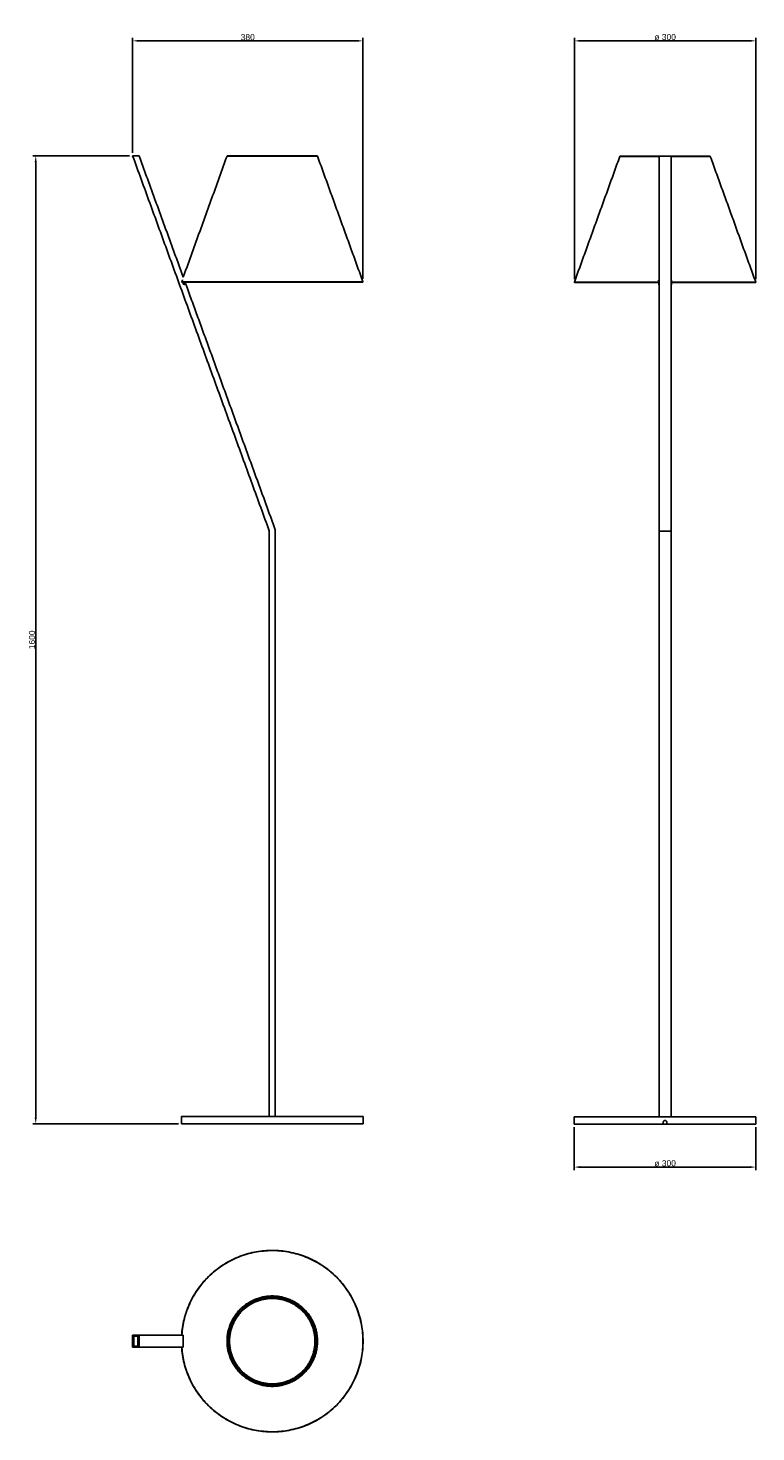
# Model space of a CAD drawing. Header units: millimetres. Extents: x 2819 to 4021, y 1326 to 3646.
import ezdxf

# ---------------------------------------------------------------- set-up
doc = ezdxf.new("R2010")
doc.units = ezdxf.units.MM
doc.header["$MEASUREMENT"] = 0
for name, color, linetype in [('Linee visibili 2D', 7, 'Continuous'), ('Linee visibili 2D - Tangent', 7, 'Continuous'), ('Predefinito', 7, 'Continuous')]:
    doc.layers.add(name, color=color, linetype=linetype)
doc.styles.add('Predefinito', font='arial.ttf')
doc.dimstyles.new('Stile di quota 01', dxfattribs={"dimscale": 10, "dimtxt": 1, "dimasz": 1, "dimexe": 0.5, "dimexo": 0.5, "dimgap": 0.09, "dimtad": 1, "dimtoh": 1, "dimzin": 1, "dimdsep": 46, "dimtxsty": 'Predefinito', "dimcen": 0.5, "dimazin": 0, "dimtfac": 1, "dimtdec": 4, "dimtix": 1, "dimtmove": 0, "dimatfit": 3, "dimfxl": 0, "dimtolj": 1, "dimtzin": 1, "dimarcsym": 0})

# ---------------------------------------------------------------- blocks, each defined once
blk = doc.blocks.new('*D1')
at = {"layer": 'Defpoints', "color": 0}
for p in [(3721.2, 1834.7), (4021.2, 1834.7), (4021.2, 1763.7)]:
    blk.add_point(p, dxfattribs=at)
at = {"layer": 'Predefinito', "color": 0, "lineweight": -2}
for p, q in [((3721.2, 1829.7), (3721.2, 1758.7)), ((4021.2, 1829.7), (4021.2, 1758.7)), ((3731.2, 1763.7), (4011.2, 1763.7))]:
    blk.add_line(p, q, dxfattribs=at)
at = {"layer": 'Predefinito', "color": 0}
for points in [[(3731.2, 1765.4), (3731.2, 1762.1), (3721.2, 1763.7)], [(4011.2, 1762.1), (4011.2, 1765.4), (4021.2, 1763.7)]]:
    blk.add_solid(points, dxfattribs=at)
at = {"layer": 'Predefinito', "color": 0, "insert": (3871.2, 1769.9), "char_height": 10, "attachment_point": 5, "style": 'Predefinito'}
blk.add_mtext('\\A1;ø 300', dxfattribs=at)
blk = doc.blocks.new('*D2')
at = {"layer": 'Defpoints', "color": 0}
for p in [(2991.9, 3435.2), (2831.9, 1835.2), (3072.5, 1835.2)]:
    blk.add_point(p, dxfattribs=at)
at = {"layer": 'Predefinito', "color": 0, "lineweight": -2}
for p, q in [((2986.9, 3435.2), (2826.9, 3435.2)), ((2831.9, 3425.2), (2831.9, 1845.2)), ((3067.5, 1835.2), (2826.9, 1835.2))]:
    blk.add_line(p, q, dxfattribs=at)
at = {"layer": 'Predefinito', "color": 0}
for points in [[(2833.5, 3425.2), (2830.2, 3425.2), (2831.9, 3435.2)], [(2830.2, 1845.2), (2833.5, 1845.2), (2831.9, 1835.2)]]:
    blk.add_solid(points, dxfattribs=at)
at = {"layer": 'Predefinito', "color": 0, "insert": (2825.8, 2635.2), "char_height": 10, "attachment_point": 5, "rotation": 90, "style": 'Predefinito'}
blk.add_mtext('\\A1;1600', dxfattribs=at)
blk = doc.blocks.new('*D3')
at = {"layer": 'Defpoints', "color": 0}
for p in [(3372.2, 3625.2), (2991.9, 3435.2), (3372.2, 3226.8)]:
    blk.add_point(p, dxfattribs=at)
at = {"layer": 'Predefinito', "color": 0, "lineweight": -2}
for p, q in [((2991.9, 3440.2), (2991.9, 3630.2)), ((3001.9, 3625.2), (3362.2, 3625.2)), ((3372.2, 3231.8), (3372.2, 3630.2))]:
    blk.add_line(p, q, dxfattribs=at)
at = {"layer": 'Predefinito', "color": 0}
for points in [[(3001.9, 3626.9), (3001.9, 3623.6), (2991.9, 3625.2)], [(3362.2, 3623.6), (3362.2, 3626.9), (3372.2, 3625.2)]]:
    blk.add_solid(points, dxfattribs=at)
at = {"layer": 'Predefinito', "color": 0, "insert": (3182, 3631.2), "char_height": 10, "attachment_point": 5, "style": 'Predefinito'}
blk.add_mtext('\\A1;380^M^J', dxfattribs=at)
blk = doc.blocks.new('*D4')
at = {"layer": 'Defpoints', "color": 0}
for p in [(4020.9, 3625.2), (3721.4, 3226.3), (4020.9, 3226.3)]:
    blk.add_point(p, dxfattribs=at)
at = {"layer": 'Predefinito', "color": 0, "lineweight": -2}
for p, q in [((3721.4, 3231.3), (3721.4, 3630.2)), ((3731.4, 3625.2), (4010.9, 3625.2)), ((4020.9, 3231.3), (4020.9, 3630.2))]:
    blk.add_line(p, q, dxfattribs=at)
at = {"layer": 'Predefinito', "color": 0}
for points in [[(3731.4, 3626.9), (3731.4, 3623.6), (3721.4, 3625.2)], [(4010.9, 3623.6), (4010.9, 3626.9), (4020.9, 3625.2)]]:
    blk.add_solid(points, dxfattribs=at)
at = {"layer": 'Predefinito', "color": 0, "insert": (3871.2, 3631.4), "char_height": 10, "attachment_point": 5, "style": 'Predefinito'}
blk.add_mtext('\\A1;ø 300', dxfattribs=at)

msp = doc.modelspace()

# ---------------------------------------------------------------- linework, layer by layer
at = {"layer": 'Linee visibili 2D'}
for points in [[(2991.854, 3435.235), (3104.663, 3125.294), (3217.472, 2815.354)], [(2991.854, 3435.235), (2997.175, 3435.235), (3002.495, 3435.235)], [(3075.512, 3234.623), (3039.004, 3334.929), (3002.495, 3435.235)], [(3075.512, 3234.623), (3111.641, 3334.663), (3147.769, 3434.703)], [(3296.447, 3435.214), (3222.472, 3435.214), (3148.497, 3435.214)], [(3297.175, 3434.703), (3334.679, 3330.853), (3372.184, 3227.002)], [(3721.436, 3226.485), (3758.942, 3330.339), (3796.447, 3434.193)], [(3861.112, 3434.703), (3829.143, 3434.703), (3797.175, 3434.703)], [(3861.15, 3434.724), (3871.15, 3434.724), (3881.15, 3434.724)], [(3861.15, 2814.843), (3861.15, 3124.773), (3861.15, 3434.703)], [(3881.15, 3434.703), (3881.15, 3124.773), (3881.15, 2814.843)], [(3945.125, 3434.703), (3913.157, 3434.703), (3881.188, 3434.703)], [(3945.853, 3434.193), (3983.359, 3330.337), (4020.865, 3226.482)], [(3073.116, 3226.833), (3222.648, 3226.833), (3372.18, 3226.833)], [(3073.143, 3226.991), (3222.648, 3226.991), (3372.153, 3226.991)], [(3073.58, 3226.369), (3222.648, 3226.369), (3371.716, 3226.369)], [(3075.107, 3223.478), (3075.637, 3224.933), (3076.166, 3226.387)], [(3076.441, 3226.991), (3076.412, 3226.912), (3076.384, 3226.833)], [(3077.926, 3222.452), (3078.639, 3224.411), (3079.352, 3226.369)], [(3368.898, 3226.991), (3368.927, 3226.912), (3368.955, 3226.833)], [(3724.667, 3226.322), (3724.695, 3226.401), (3724.724, 3226.48)], [(3860.4, 3226.48), (3860.4, 3228.048), (3860.4, 3229.616)], [(3860.65, 3225.902), (3860.525, 3225.902), (3860.4, 3225.902)], [(3860.65, 3228.637), (3860.65, 3228.789), (3860.65, 3228.94)], [(3860.65, 3228.637), (3860.65, 3225.803), (3860.65, 3222.968)], [(3881.65, 3228.637), (3881.65, 3228.789), (3881.65, 3228.94)], [(3881.65, 3222.968), (3881.65, 3225.803), (3881.65, 3228.637)], [(3881.9, 3225.902), (3881.775, 3225.902), (3881.65, 3225.902)], [(3881.9, 3229.616), (3881.9, 3228.048), (3881.9, 3226.48)], [(3881.9, 3226.48), (3951.381, 3226.48), (4020.861, 3226.48)], [(3881.9, 3226.322), (3951.395, 3226.322), (4020.889, 3226.322)], [(3881.9, 3225.858), (3951.163, 3225.858), (4020.425, 3225.858)], [(4017.576, 3226.48), (4017.605, 3226.401), (4017.633, 3226.322)], [(3077.926, 3222.452), (3076.517, 3222.965), (3075.107, 3223.478)], [(3227.472, 2817.117), (3153.203, 3021.169), (3078.934, 3225.221)], [(3861.15, 3222.968), (3860.9, 3222.968), (3860.65, 3222.968)], [(3860.65, 3222.968), (3860.65, 3222.455), (3860.65, 3221.942)], [(3860.65, 3221.942), (3860.9, 3221.942), (3861.15, 3221.942)], [(3881.65, 3222.968), (3881.4, 3222.968), (3881.15, 3222.968)], [(3881.15, 3221.942), (3881.4, 3221.942), (3881.65, 3221.942)], [(3881.65, 3221.942), (3881.65, 3222.455), (3881.65, 3222.968)], [(3217.472, 2815.354), (3217.472, 2331.294), (3217.472, 1847.235)], [(3227.472, 1847.235), (3227.472, 2332.176), (3227.472, 2817.117)], [(3881.15, 2814.843), (3871.15, 2814.843), (3861.15, 2814.843)], [(3861.15, 1846.724), (3861.15, 2330.784), (3861.15, 2814.843)], [(3881.15, 2814.843), (3881.15, 2330.784), (3881.15, 1846.724)], [(3072.472, 1841.235), (3072.472, 1844.235), (3072.472, 1847.235)], [(3072.502, 1838.235), (3072.502, 1836.735), (3072.502, 1835.235)], [(3072.502, 1835.235), (3147.487, 1835.235), (3222.472, 1835.235)], [(3222.472, 1847.235), (3297.454, 1847.235), (3372.435, 1847.235)], [(3222.472, 1835.235), (3297.46, 1835.235), (3372.448, 1835.235)], [(3372.472, 1847.235), (3372.472, 1841.235), (3372.472, 1835.235)], [(3721.15, 1834.724), (3721.15, 1840.724), (3721.15, 1846.724)], [(3721.15, 1846.724), (3871.132, 1846.724), (4021.113, 1846.724)], [(3868.15, 1834.724), (3868.15, 1836.224), (3868.15, 1837.724)], [(3874.15, 1834.724), (3871.15, 1834.724), (3868.15, 1834.724)], [(3874.15, 1837.724), (3874.15, 1836.224), (3874.15, 1834.724)], [(3874.15, 1834.724), (3947.632, 1834.724), (4021.114, 1834.724)], [(4021.15, 1834.724), (4021.15, 1840.724), (4021.15, 1846.724)], [(3222.472, 1547.104), (3222.472, 1547.133), (3222.472, 1547.162)], [(2991.854, 1486), (2991.854, 1476), (2991.854, 1466)], [(3002.495, 1486), (2997.175, 1486), (2991.854, 1486)], [(3002.495, 1486), (3038.801, 1486), (3075.107, 1486)], [(3002.495, 1466), (3002.495, 1476), (3002.495, 1486)], [(3073.143, 1486.75), (3073.71, 1486.75), (3074.278, 1486.75)], [(3153.534, 1496), (3153.856, 1496), (3154.178, 1496)], [(2991.854, 1466), (2997.175, 1466), (3002.495, 1466)], [(2993.982, 1484), (2997.175, 1484), (3000.367, 1484)], [(2993.982, 1468), (2993.982, 1476), (2993.982, 1484)], [(3000.367, 1468), (2997.175, 1468), (2993.982, 1468)], [(3000.367, 1484), (3000.367, 1476), (3000.367, 1468)], [(3075.107, 1466), (3038.801, 1466), (3002.495, 1466)], [(3074.278, 1465.25), (3073.71, 1465.25), (3073.143, 1465.25)], [(3154.178, 1456), (3153.856, 1456), (3153.534, 1456)]]:
    msp.add_open_spline(points, degree=2, dxfattribs=at)
for points, weights in [([(3147.769, 3434.703), (3147.955, 3435.213), (3148.497, 3435.214)], [1, 0.820132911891, 1]), ([(3296.447, 3435.214), (3296.99, 3435.214), (3297.175, 3434.703)], [1, 0.818433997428, 1]), ([(3796.447, 3434.193), (3796.633, 3434.702), (3797.175, 3434.703)], [1, 0.820132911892, 1]), ([(3945.125, 3434.703), (3945.667, 3434.702), (3945.853, 3434.193)], [1, 0.820123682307, 1]), ([(3073.115, 3226.833), (3073.132, 3226.385), (3073.58, 3226.369)], [1, 0.732235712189, 1]), ([(3074.278, 3230.127), (3073.71, 3228.559), (3073.143, 3226.991)], [1, 0.99999999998, 1]), ([(3372.216, 3226.833), (3372.215, 3226.37), (3371.752, 3226.369)], [1, 0.708719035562, 1]), ([(3721.422, 3226.322), (3719.412, 3226.322), (3860.383, 3226.322)], [0.991377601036, 0.72408323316, 1]), ([(3721.449, 3226.48), (3719.451, 3226.48), (3860.4, 3226.48)], [0.991377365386, 0.724075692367, 1]), ([(3721.871, 3225.858), (3721.408, 3225.86), (3721.406, 3226.322)], [1, 0.709335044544, 1]), ([(3721.886, 3225.858), (3719.878, 3225.858), (3860.4, 3225.858)], [0.991378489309, 0.724111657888, 1]), ([(3860.4, 3225.858), (3860.368, 3226.09), (3860.383, 3226.322)], [1, 0.995005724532, 1]), ([(3861.15, 3228.925), (3860.775, 3228.936), (3860.399, 3228.947)], [1, 0.999999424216, 1]), ([(3881.901, 3228.947), (3881.525, 3228.936), (3881.15, 3228.925)], [1, 0.999999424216, 1]), ([(3881.9, 3226.322), (3881.9, 3226.09), (3881.9, 3225.858)], [1, 0.999999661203, 1]), ([(4020.894, 3226.322), (4020.893, 3225.859), (4020.43, 3225.858)], [1, 0.708719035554, 1]), ([(3072.472, 1841.235), (3072.502, 1839.735), (3072.502, 1838.235)], [1, 0.999950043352, 1]), ([(3870.675, 1840.686), (3870.61, 1840.676), (3870.546, 1840.663)], [1, 0.999761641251, 1]), ([(3871.754, 1840.663), (3871.69, 1840.676), (3871.625, 1840.687)], [1, 0.999761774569, 1]), ([(3222.472, 1626), (3082.16, 1626), (3072.806, 1486)], [1, 0.730296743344, 1]), ([(3222.472, 1547.162), (3165.672, 1547.162), (3153.081, 1491.775)], [1, 0.78156064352, 1]), ([(3152.397, 1488.304), (3152.213, 1488.94), (3151.996, 1489.564)], [1, 0.999654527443, 1]), ([(3152.775, 1490.075), (3152.572, 1490.678), (3152.334, 1491.268)], [1, 0.999588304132, 1]), ([(3072.806, 1466), (3082.16, 1326), (3222.472, 1326)], [1, 0.730296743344, 1]), ([(3151.41, 1479.778), (3151.287, 1481.433), (3151.041, 1483.074)], [1, 0.999309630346, 1]), ([(3151.041, 1468.926), (3151.287, 1470.567), (3151.41, 1472.222)], [1, 0.999309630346, 1]), ([(3152.397, 1463.696), (3152.213, 1463.06), (3151.996, 1462.436)], [1, 0.999654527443, 1]), ([(3152.775, 1461.925), (3152.572, 1461.322), (3152.334, 1460.732)], [1, 0.999588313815, 1]), ([(3153.081, 1460.225), (3165.672, 1404.838), (3222.472, 1404.838)], [1, 0.78156064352, 1])]:
    msp.add_rational_spline(points, weights, degree=2, dxfattribs=at)
for points, weights, knots in [([(3073.143, 3226.991), (3073.133, 3226.965), (3073.127, 3226.938), (3073.115, 3226.886), (3073.115, 3226.833)], [1, 0.998253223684, 1, 0.99353401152, 1], [0, 0, 0, 0.054812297, 0.054812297, 0.160849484, 0.160849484, 0.160849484]), ([(3860.383, 3226.323), (3860.386, 3226.346), (3860.388, 3226.37), (3860.394, 3226.425), (3860.4, 3226.48)], [1, 0.999999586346, 1, 0.999997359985, 1], [0, 0, 0, 0.046906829, 0.046906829, 0.158146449, 0.158146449, 0.158146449]), ([(3881.9, 3226.48), (3881.9, 3226.454), (3881.9, 3226.428), (3881.9, 3226.375), (3881.9, 3226.322)], [1, 0.999999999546, 1, 0.999999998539, 1], [0, 0, 0, 0.05252042, 0.05252042, 0.15764013, 0.15764013, 0.15764013]), ([(3072.509, 1847.235), (3072.491, 1847.235), (3072.472, 1847.235), (3072.472, 1847.235), (3222.472, 1847.235)], [1, 1, 1, 0.707106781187, 1], [0, 0, 0, 0.03695405, 0.03695405, 235.65640307, 235.65640307, 235.65640307]), ([(3721.182, 1834.724), (3720.556, 1834.724), (3731.723, 1834.724), (3768.485, 1834.724), (3868.15, 1834.724)], [0.924589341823, 0.942544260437, 1, 0.832856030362, 1], [700.02504974, 700.02504974, 700.02504974, 760.51285925, 760.51285925, 936.477396, 936.477396, 936.477396]), ([(3868.15, 1837.724), (3868.15, 1840.724), (3871.15, 1840.724), (3874.15, 1840.724), (3874.15, 1837.724)], [1, 0.707106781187, 1, 0.707106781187, 1], [0, 0, 0, 4.71238898, 4.71238898, 9.42477796, 9.42477796, 9.42477796]), ([(3372.188, 1476), (3372.188, 1620.431), (3227.851, 1625.619), (3083.513, 1630.808), (3073.143, 1486.75)], [1, 0.719695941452, 1, 0.719695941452, 1], [0, 0, 0, 229.79370831, 229.79370831, 459.58741662, 459.58741662, 459.58741662]), ([(3222.472, 1326), (3372.472, 1326), (3372.472, 1476), (3372.472, 1626), (3222.472, 1626)], [1, 0.707106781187, 1, 0.707106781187, 1], [0, 0, 0, 235.61944902, 235.61944902, 471.23889804, 471.23889804, 471.23889804]), ([(3294.334, 1476), (3294.334, 1547.862), (3222.472, 1547.862), (3150.61, 1547.862), (3150.61, 1476)], [1, 0.707106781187, 1, 0.707106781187, 1], [0, 0, 0, 112.88026555, 112.88026555, 225.76053109, 225.76053109, 225.76053109]), ([(3294.253, 1476), (3294.253, 1547.781), (3222.472, 1547.781), (3150.691, 1547.781), (3150.691, 1476)], [1, 0.707106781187, 1, 0.707106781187, 1], [0, 0, 0, 112.75301697, 112.75301697, 225.50603395, 225.50603395, 225.50603395]), ([(3222.472, 1404.896), (3151.368, 1404.896), (3151.368, 1476), (3151.368, 1547.104), (3222.472, 1547.104)], [1, 0.707106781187, 1, 0.707106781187, 1], [0, 0, 0, 111.69004766, 111.69004766, 223.38009532, 223.38009532, 223.38009532]), ([(3222.472, 1404.838), (3293.634, 1404.838), (3293.634, 1476), (3293.634, 1547.162), (3222.472, 1547.162)], [1, 0.707106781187, 1, 0.707106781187, 1], [0, 0, 0, 111.78100821, 111.78100821, 223.56201641, 223.56201641, 223.56201641]), ([(3222.472, 1547.104), (3293.576, 1547.104), (3293.576, 1476), (3293.576, 1404.896), (3222.472, 1404.896)], [1, 0.707106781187, 1, 0.707106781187, 1], [0, 0, 0, 111.69004766, 111.69004766, 223.38009532, 223.38009532, 223.38009532]), ([(3152.383, 1488.31), (3151.31, 1482.202), (3151.31, 1476), (3151.31, 1469.798), (3152.383, 1463.69)], [1, 0.996223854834, 1, 0.996223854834, 1], [0, 0, 0, 12.37240813, 12.37240813, 24.74481625, 24.74481625, 24.74481625]), ([(3073.143, 1465.25), (3083.513, 1321.192), (3227.851, 1326.381), (3372.188, 1331.569), (3372.188, 1476)], [1, 0.719695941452, 1, 0.719695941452, 1], [0, 0, 0, 229.79370831, 229.79370831, 459.58741662, 459.58741662, 459.58741662]), ([(3150.61, 1476), (3150.61, 1404.138), (3222.472, 1404.138), (3294.334, 1404.138), (3294.334, 1476)], [1, 0.707106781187, 1, 0.707106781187, 1], [0, 0, 0, 112.88026555, 112.88026555, 225.76053109, 225.76053109, 225.76053109]), ([(3150.691, 1476), (3150.691, 1404.219), (3222.472, 1404.219), (3294.253, 1404.219), (3294.253, 1476)], [1, 0.707106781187, 1, 0.707106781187, 1], [0, 0, 0, 112.75301697, 112.75301697, 225.50603395, 225.50603395, 225.50603395])]:
    msp.add_rational_spline(points, weights, degree=2, knots=knots, dxfattribs=at)
at = {"layer": 'Linee visibili 2D - Tangent'}
for points in [[(3297.175, 3434.703), (3222.472, 3434.703), (3147.769, 3434.703)], [(3861.15, 3434.193), (3828.799, 3434.193), (3796.447, 3434.193)], [(3945.853, 3434.193), (3913.501, 3434.193), (3881.15, 3434.193)], [(3860.65, 3226.367), (3860.519, 3226.367), (3860.389, 3226.367)], [(3860.4, 3226.525), (3860.525, 3226.525), (3860.65, 3226.525)], [(3861.15, 3228.637), (3860.9, 3228.637), (3860.65, 3228.637)], [(3881.65, 3228.637), (3881.4, 3228.637), (3881.15, 3228.637)], [(3881.65, 3226.525), (3881.775, 3226.525), (3881.9, 3226.525)], [(3881.9, 3226.367), (3881.775, 3226.367), (3881.65, 3226.367)]]:
    msp.add_open_spline(points, degree=2, dxfattribs=at)
for points, weights in [([(3860.4, 3229.616), (3860.775, 3229.605), (3861.15, 3229.594)], [1, 0.99999943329, 1]), ([(3881.15, 3229.594), (3881.525, 3229.605), (3881.9, 3229.616)], [1, 0.99999943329, 1]), ([(3074.278, 1486.75), (3074.247, 1486.375), (3074.218, 1486)], [1, 0.999995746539, 1]), ([(3074.218, 1466), (3074.247, 1465.625), (3074.278, 1465.25)], [1, 0.999995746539, 1])]:
    msp.add_rational_spline(points, weights, degree=2, dxfattribs=at)
for points, knots in [([(3147.769, 1476), (3147.769, 1550.703), (3222.472, 1550.703), (3297.175, 1550.703), (3297.175, 1476)], [0, 0, 0, 117.34277048, 117.34277048, 234.68554096, 234.68554096, 234.68554096]), ([(3148.497, 1476), (3148.497, 1549.975), (3222.472, 1549.975), (3296.447, 1549.975), (3296.447, 1476)], [0, 0, 0, 116.19999769, 116.19999769, 232.39999539, 232.39999539, 232.39999539]), ([(3222.472, 1405.435), (3151.908, 1405.435), (3151.908, 1476), (3151.908, 1546.565), (3222.472, 1546.565)], [0, 0, 0, 110.84249498, 110.84249498, 221.68498995, 221.68498995, 221.68498995]), ([(3222.472, 1546.565), (3293.037, 1546.565), (3293.037, 1476), (3293.037, 1405.435), (3222.472, 1405.435)], [0, 0, 0, 110.84249498, 110.84249498, 221.68498995, 221.68498995, 221.68498995]), ([(3297.175, 1476), (3297.175, 1401.297), (3222.472, 1401.297), (3147.769, 1401.297), (3147.769, 1476)], [0, 0, 0, 117.34277048, 117.34277048, 234.68554096, 234.68554096, 234.68554096]), ([(3296.447, 1476), (3296.447, 1402.025), (3222.472, 1402.025), (3148.497, 1402.025), (3148.497, 1476)], [0, 0, 0, 116.19999769, 116.19999769, 232.39999539, 232.39999539, 232.39999539])]:
    msp.add_rational_spline(points, [1, 0.707106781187, 1, 0.707106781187, 1], degree=2, knots=knots, dxfattribs=at)
at = {"layer": 'Predefinito'}
msp.add_lwpolyline([(3075.107, 1486), (3075.107, 1466)], dxfattribs=at)

# ---------------------------------------------------------------- dimensions: what is measured, and where the dimension line sits
for base, p1, p2, text, picture, middle in [((4020.894, 3625.235), (3721.406, 3226.322), (4020.894, 3226.322), 'ø 300', '*D4', (3871.15, 3631.42)), ((3372.216, 3625.235), (2991.854, 3435.235), (3372.216, 3226.833), '380^M^J', '*D3', (3182.035, 3631.24)), ((4021.15, 1763.724), (3721.15, 1834.724), (4021.15, 1834.724), 'ø 300', '*D1', (3871.15, 1769.909))]:
    dim = msp.add_linear_dim(base=base, p1=p1, p2=p2, text=text, dimstyle='Stile di quota 01', override={"dimtmove": 1}, dxfattribs=at)
    dim.commit()
    dim.dimension.update_dxf_attribs({"geometry": picture, "text_midpoint": middle})
dim = msp.add_linear_dim(base=(2831.854, 1835.235), p1=(2991.854, 3435.235), p2=(3072.502, 1835.235), angle=90, text='1600', dimstyle='Stile di quota 01', override={"dimtmove": 1}, dxfattribs=at)
dim.commit()
dim.dimension.update_dxf_attribs({"geometry": '*D2', "text_midpoint": (2825.849, 2635.235)})

doc.saveas('drawing.dxf')
